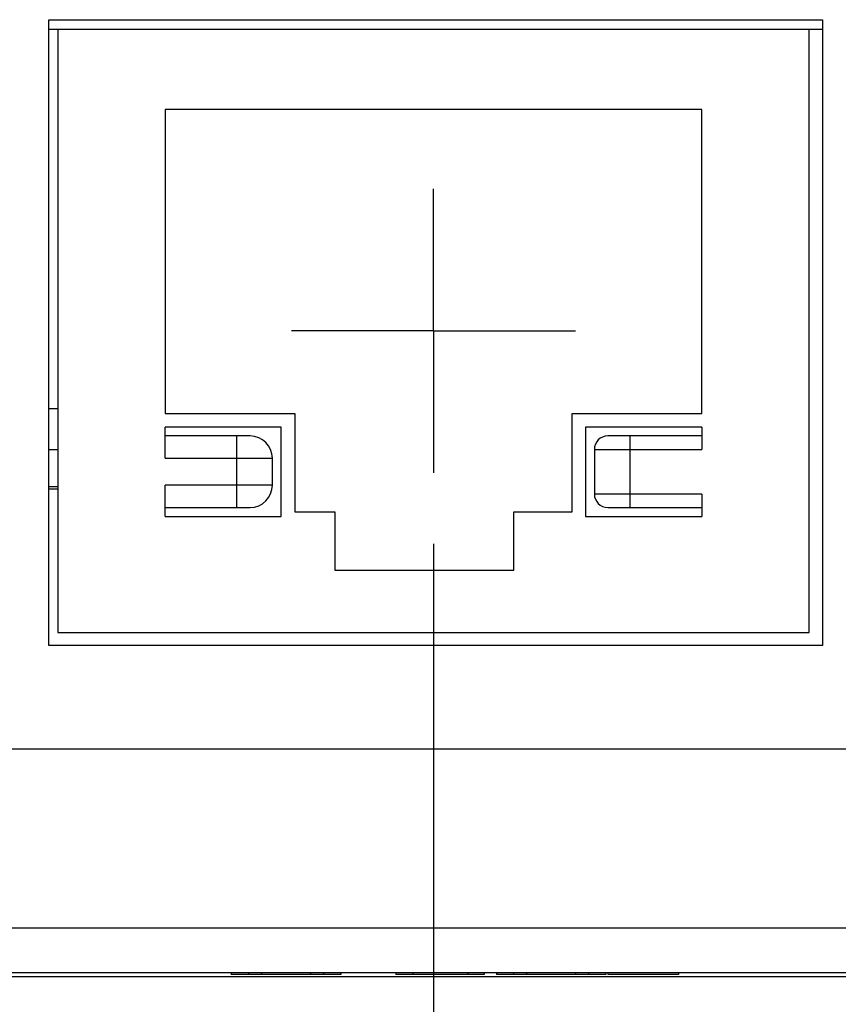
# Model space of a CAD drawing. Header units: inches. Extents: x 0 to 34, y 0 to 22.
# Tile 20 of 34: x 13.9 to 14.6, y 3 to 3.9. Entities that reach past the tile are written whole.
import ezdxf

# ---------------------------------------------------------------- set-up
doc = ezdxf.new("R2010")
doc.units = ezdxf.units.IN
doc.header["$LTSCALE"] = 1.87
doc.header["$MEASUREMENT"] = 0
doc.linetypes.add('CENTER', pattern=[0.6, 0.375, -0.075, 0.075, -0.075])
doc.layers.get('0').update_dxf_attribs({"linetype": 'CONTINUOUS'})
doc.layers.add('DEFAULT_1', color=7, linetype='CENTER')
doc.layers.add('DIMENSIONS', color=7, linetype='CONTINUOUS')
doc.styles.get("Standard").update_dxf_attribs({"font": 'txt', "width": 0.8})
doc.dimstyles.new('DIMSTYLE_4', dxfattribs={"dimtxt": 0.125, "dimasz": 0.18, "dimexe": 0.125, "dimexo": 0.0625, "dimgap": 0.03125, "dimtad": 0, "dimtih": 1, "dimtoh": 1, "dimdsep": 46, "dimtxsty": 'STANDARD', "dimblk": '_FILLED', "dimblk1": '_FILLED', "dimblk2": '_FILLED', "dimcen": 0.09, "dimadec": 0, "dimazin": 0, "dimtp": 0.02, "dimtm": 0.02, "dimtfac": 1, "dimtofl": 0, "dimtmove": 0, "dimatfit": 3, "dimldrblk": '_FILLED', "dimfxl": 1, "dimtolj": 1, "dimarcsym": 0})
doc.dimstyles.new('DIMSTYLE_5', dxfattribs={"dimtxt": 0.125, "dimasz": 0.18, "dimexe": 0.125, "dimexo": 0.0625, "dimgap": 0.03125, "dimtad": 0, "dimtih": 1, "dimtoh": 1, "dimdec": 1, "dimdsep": 46, "dimtxsty": 'STANDARD', "dimblk": '_FILLED', "dimblk1": '_FILLED', "dimblk2": '_FILLED', "dimcen": 0.09, "dimadec": 0, "dimazin": 0, "dimtp": 0.02, "dimtm": 0.02, "dimtfac": 1, "dimtdec": 1, "dimtofl": 0, "dimtmove": 0, "dimatfit": 3, "dimldrblk": '_FILLED', "dimfxl": 1, "dimtolj": 1, "dimarcsym": 0})

# ---------------------------------------------------------------- blocks, each defined once
blk = doc.blocks.new('*D20')
at = {"layer": 'DIMENSIONS', "color": 2, "linetype": 'CONTINUOUS'}
blk.add_line((14.27475, 3.41102), (14.27475, 2.29881), dxfattribs=at)
at = {"layer": 'DIMENSIONS', "color": 2, "linetype": 'CONTINUOUS', "insert": (14.21225, 2.23631), "char_height": 0.125, "width": 1.325, "attachment_point": 3, "rotation": 90, "line_spacing_factor": 0.9}
blk.add_mtext('136.4{\\Ftxt.shx;\\W1.000000;\\H0.125000; }[5.370]', dxfattribs=at)
blk = doc.blocks.new('_FILLED')
at = {"color": 0, "linetype": 'BYBLOCK'}
blk.add_solid([(0, 0), (-1, 0.1736), (-1, -0.1736)], dxfattribs=at)
blk = doc.blocks.new('*D21')
at = {"layer": 'DIMENSIONS', "color": 2, "linetype": 'CONTINUOUS'}
blk.add_line((15.00191, 3.34684), (15.00191, 2.29881), dxfattribs=at)
at = {"layer": 'DIMENSIONS', "color": 2, "linetype": 'CONTINUOUS', "insert": (14.93941, 2.23631), "char_height": 0.125, "width": 1.425, "attachment_point": 3, "rotation": 90, "line_spacing_factor": 0.9}
blk.add_mtext('154.87{\\Ftxt.shx;\\W1.000000;\\H0.125000; }[6.097]', dxfattribs=at)
blk = doc.blocks.new('*D22')
at = {"layer": 'DIMENSIONS', "color": 2, "linetype": 'CONTINUOUS'}
blk.add_line((16.02556, 3.50846), (16.02556, 2.29881), dxfattribs=at)
at = {"layer": 'DIMENSIONS', "color": 2, "linetype": 'CONTINUOUS', "insert": (15.96306, 2.23631), "char_height": 0.125, "width": 1.225, "attachment_point": 3, "rotation": 90, "line_spacing_factor": 0.9}
blk.add_mtext('180.9{\\Ftxt.shx;\\W1.000000;\\H0.125000; }[7.12]', dxfattribs=at)
blk = doc.blocks.new('*D23')
at = {"layer": 'DIMENSIONS', "color": 2, "linetype": 'CONTINUOUS'}
blk.add_line((17.44404, 3.50846), (17.44404, 2.29881), dxfattribs=at)
at = {"layer": 'DIMENSIONS', "color": 2, "linetype": 'CONTINUOUS', "insert": (17.38154, 2.23631), "char_height": 0.125, "width": 1.325, "attachment_point": 3, "rotation": 90, "line_spacing_factor": 0.9}
blk.add_mtext('216.9{\\Ftxt.shx;\\W1.000000;\\H0.125000; }[8.539]', dxfattribs=at)

msp = doc.modelspace()

# ---------------------------------------------------------------- linework, layer by layer
at = {"color": 7, "linetype": 'CONTINUOUS'}
for p, q in [((13.93616, 3.32143), (13.93616, 3.87261)), ((13.93616, 3.87261), (14.61727, 3.87261)), ((14.61727, 3.87261), (14.61727, 3.32143)), ((13.93616, 3.86427), (14.61727, 3.86427)), ((13.94404, 3.86427), (13.94404, 3.33277)), ((14.60545, 3.33277), (14.60545, 3.86427)), ((14.03853, 3.7934), (14.03853, 3.52568)), ((14.51097, 3.7934), (14.03853, 3.7934)), ((14.51097, 3.52568), (14.51097, 3.7934)), ((13.94404, 3.52991), (13.93616, 3.52991)), ((14.03853, 3.52568), (14.1527, 3.52568)), ((14.1527, 3.52568), (14.1527, 3.43907)), ((14.39679, 3.43907), (14.39679, 3.52568)), ((14.39679, 3.52568), (14.51097, 3.52568)), ((14.03853, 3.48631), (14.03853, 3.51387)), ((14.14089, 3.51387), (14.03853, 3.51387)), ((14.14089, 3.43513), (14.14089, 3.51387)), ((14.4086, 3.51387), (14.4086, 3.43513)), ((14.51097, 3.51387), (14.4086, 3.51387)), ((14.51097, 3.51387), (14.51097, 3.49419)), ((14.11333, 3.506), (14.03853, 3.506)), ((14.10152, 3.506), (14.10152, 3.44301)), ((14.51097, 3.506), (14.42829, 3.506)), ((14.44797, 3.44301), (14.44797, 3.506)), ((13.93616, 3.49411), (13.94404, 3.49411)), ((14.03853, 3.48631), (14.13301, 3.48631)), ((14.13301, 3.46269), (14.13301, 3.48631)), ((14.41648, 3.49419), (14.41648, 3.45482)), ((14.41648, 3.49419), (14.51097, 3.49419)), ((13.94404, 3.46115), (13.93616, 3.46115)), ((14.03853, 3.43513), (14.03853, 3.46269)), ((14.13301, 3.46269), (14.03853, 3.46269)), ((13.93616, 3.45945), (13.94404, 3.45945)), ((14.51097, 3.45482), (14.41648, 3.45482)), ((14.51097, 3.45482), (14.51097, 3.43513)), ((14.03853, 3.44301), (14.11333, 3.44301)), ((14.42829, 3.44301), (14.51097, 3.44301)), ((14.03853, 3.43513), (14.14089, 3.43513)), ((14.1527, 3.43907), (14.18813, 3.43907)), ((14.18813, 3.43907), (14.18813, 3.38789)), ((14.34561, 3.38789), (14.34561, 3.43907)), ((14.34561, 3.43907), (14.39679, 3.43907)), ((14.4086, 3.43513), (14.51097, 3.43513)), ((14.18813, 3.38789), (14.34561, 3.38789)), ((13.94404, 3.33277), (14.60545, 3.33277)), ((14.61727, 3.32143), (13.93616, 3.32143)), ((12.28656, 3.23041), (17.79837, 3.23041)), ((11.91254, 3.07293), (18.17042, 3.07293)), ((11.4027, 3.03356), (18.68223, 3.03356)), ((18.23144, 3.02962), (11.85349, 3.02962)), ((14.09687, 3.03356), (14.09687, 3.03159)), ((14.19324, 3.03159), (14.09687, 3.03159)), ((14.112, 3.03356), (14.112, 3.03159)), ((14.1235, 3.03356), (14.1235, 3.03159)), ((14.16661, 3.03356), (14.16661, 3.03159)), ((14.17811, 3.03356), (14.17811, 3.03159)), ((14.19324, 3.03356), (14.19324, 3.03159)), ((14.24163, 3.03356), (14.24163, 3.03159)), ((14.31941, 3.03159), (14.24163, 3.03159)), ((14.2567, 3.03356), (14.2567, 3.03159)), ((14.30515, 3.03356), (14.30515, 3.03159)), ((14.31941, 3.03356), (14.31941, 3.03159)), ((14.33021, 3.03356), (14.33021, 3.03159)), ((14.42658, 3.03159), (14.33021, 3.03159)), ((14.34534, 3.03356), (14.34534, 3.03159)), ((14.35684, 3.03356), (14.35684, 3.03159)), ((14.39995, 3.03356), (14.39995, 3.03159)), ((14.41145, 3.03356), (14.41145, 3.03159)), ((14.42658, 3.03356), (14.42658, 3.03159)), ((14.42831, 3.03356), (14.42831, 3.03159)), ((14.49053, 3.03159), (14.42831, 3.03159)), ((14.49053, 3.03356), (14.49053, 3.03159))]:
    msp.add_line(p, q, dxfattribs=at)
for centre, radius, start, end in [((14.11333, 3.48631), 0.01969, 0, 90), ((14.42829, 3.49419), 0.01181, 90, 180), ((14.11333, 3.46269), 0.01969, 270, 360), ((14.42829, 3.45482), 0.01181, 180, 270)]:
    msp.add_arc(centre, radius, start, end, dxfattribs=at)
at = {"layer": 'DEFAULT_1', "color": 7, "linetype": 'CENTER'}
for q in [(14.27475, 3.72352), (14.14975, 3.59852), (14.27475, 3.47352), (14.39975, 3.59852)]:
    msp.add_line((14.27475, 3.59852), q, dxfattribs=at)

# ---------------------------------------------------------------- dimensions: what is measured, and where the dimension line sits
at = {"layer": 'DIMENSIONS', "color": 2, "linetype": 'CONTINUOUS'}
for feature_location, offset, origin, dimstyle, picture, middle in [((16.02556, 3.50846), (0, -1.20964), (8.90467, 3.57096), 'DIMSTYLE_5', '*D22', (16.02556, 1.62381)), ((17.44404, 3.50846), (0, -1.20964), (8.90467, 3.57096), 'DIMSTYLE_4', '*D23', (17.44404, 1.57381)), ((14.27475, 3.41102), (0, -1.1122), (8.90467, 3.47352), 'DIMSTYLE_4', '*D20', (14.27475, 1.57381)), ((15.00191, 3.34684), (0, -1.04803), (8.90467, 3.40934), 'DIMSTYLE_4', '*D21', (15.00191, 1.52381))]:
    dim = msp.add_ordinate_dim(feature_location=feature_location, offset=offset, dtype=1, origin=origin, dimstyle=dimstyle, dxfattribs=at)
    dim.commit()
    dim.dimension.update_dxf_attribs({"geometry": picture, "text_midpoint": middle})

doc.saveas('drawing.dxf')
